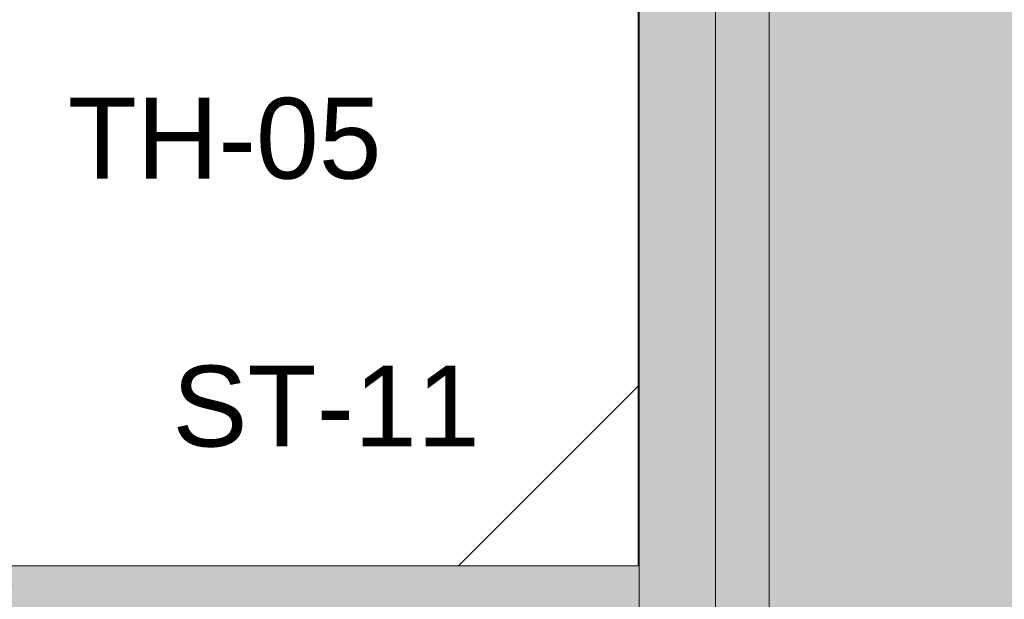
# Model space of a CAD drawing. Header units: millimetres. Extents: x -30 to 102382, y -31808 to 51594.
# Tile 46 of 172: x 39393 to 39941, y 20134 to 20457. Entities that reach past the tile are written whole.
import ezdxf

# ---------------------------------------------------------------- set-up
doc = ezdxf.new("R2010")
doc.units = ezdxf.units.MM
doc.header["$MEASUREMENT"] = 0
doc.linetypes.add('tl_xref_DASH_2.5-1.25', pattern=[3750, 2500, -1250])
doc.linetypes.add('Wipeout_Contour', pattern=[1000, 0, -1000])
for name, color, linetype in [('05 Sisesein proj.AR', 7, 'Continuous'), ('06 Põrand proj.AR', 7, 'Continuous'), ('41 SAN mõõdud ja kõrgused.SA', 7, 'Continuous'), ('42 SAN Tähis_ sanseadmed ja aksessuaarid.SA', 7, 'Continuous'), ('47 Siseviimistlus_ põrand.SA', 7, 'Continuous'), ('65 SA-VK põrandatrapid.SA', 7, 'Continuous')]:
    doc.layers.add(name, color=color, linetype=linetype)
doc.styles.add('GENERATED_STYLE_3', font='arial.ttf')
doc.dimstyles.new('GENERATED_STYLE__8', dxfattribs={"dimtxt": 60, "dimasz": 28.5, "dimexe": 0.18, "dimexo": 0.0625, "dimgap": 0, "dimtad": 1, "dimdec": 0, "dimzin": 0, "dimdsep": 46, "dimtxsty": 'GENERATED_STYLE_3', "dimblk": 'ARROWHEAD_2', "dimblk1": 'ARROWHEAD_2', "dimblk2": 'ARROWHEAD_2', "dimcen": 0.09, "dimse1": 1, "dimse2": 1, "dimclrd": 252, "dimclre": 252, "dimclrt": 8, "dimadec": 1, "dimazin": 0, "dimtfac": 1, "dimtdec": 4, "dimtmove": 0, "dimatfit": 3, "dimfxl": 0, "dimtolj": 1, "dimtzin": 0, "dimarcsym": 0})

# ---------------------------------------------------------------- blocks, each defined once
blk = doc.blocks.new('*D1206')
at = {"layer": '41 SAN mõõdud ja kõrgused.SA', "color": 252, "linetype": 'Continuous', "lineweight": 13}
for p, q in [((39350.99, 21500.84), (39388.49, 21479.19)), ((39397.87, 21490.02), (39341.62, 21490.02)), ((39369.74, 20153), (39369.74, 21490.02)), ((39350.99, 20163.83), (39388.49, 20142.17)), ((39397.87, 20153), (39341.62, 20153)), ((39369.74, 20134.66), (39369.74, 20153))]:
    blk.add_line(p, q, dxfattribs=at)
at = {"layer": '41 SAN mõõdud ja kõrgused.SA', "color": 8, "lineweight": 13, "insert": (39357.74, 20718.55), "char_height": 60, "attachment_point": 7, "rotation": 90, "style": 'GENERATED_STYLE_3'}
blk.add_mtext('{\\A1;\\fArial|b0|i0|c0|p0;1\xa0337}', dxfattribs=at)
blk = doc.blocks.new('ARROWHEAD_2')
at = {"color": 0, "linetype": 'Continuous', "lineweight": 0}
for p, q in [((-0.378, -0.655), (0.378, 0.655)), ((0, 0), (-1, 0))]:
    blk.add_line(p, q, dxfattribs=at)

msp = doc.modelspace()

# ---------------------------------------------------------------- wipeouts: each hides what was drawn before it
at = {"color": 254, "linetype": 'Wipeout_Contour', "lineweight": 0, "ltscale": 358958.018392}
msp.add_wipeout([(39780, 20110.06), (39780, 21490.02), (40000, 21490.02), (40000, 22190.02), (39780, 22190.02), (39780, 22270.12), (37910, 22270.12), (37910, 20110.06)], dxfattribs=at).dxf.layer = '47 Siseviimistlus_ põrand.SA'

# ---------------------------------------------------------------- next in the draw order: hatches: boundary and pattern name
at = {"layer": '05 Sisesein proj.AR', "linetype": 'Continuous', "lineweight": 13}
for points in [[(39737, 20153), (39752, 20153), (39752, 21490.02), (39737, 21490.02)], [(39752, 20138), (39780, 20138), (39780, 21490.02), (39752, 21490.02)], [(39780, 20110), (39810, 20110), (39810, 21490.02), (39780, 21490.02)], [(39810, 20080), (40000, 20080), (40000, 21490.02), (39810, 21490.02)], [(37953, 20138), (39737, 20138), (39737, 20153), (37953, 20153)], [(39752, 20153), (39737, 20153), (39752, 20138)], [(39737, 20153), (39737, 20138), (39752, 20138)], [(37938, 20110), (39752, 20110), (39752, 20138), (37938, 20138)], [(39780, 20138), (39752, 20138), (39780, 20110)], [(39752, 20138), (39752, 20110), (39780, 20110)]]:
    msp.add_hatch(color=252, dxfattribs=at).paths.add_polyline_path(points)
at = {"layer": '47 Siseviimistlus_ põrand.SA', "linetype": 'Continuous', "lineweight": 13}
h = msp.add_hatch(dxfattribs=at)
h.set_pattern_fill('80_Siseviim__ker_plaat_5_08', color=253, style=0, pattern_type=2)
h.set_pattern_definition([(90, (39737, 21490), (-800, 0), []), (180, (39737, 21490), (0, 800), [])])
h.paths.add_polyline_path([(39780, 20110.06), (39780, 21490.02), (40000, 21490.02), (40000, 22190.02), (39780, 22190.02), (39780, 22270.12), (37910, 22270.12), (37910, 20110.06)])

# ---------------------------------------------------------------- next in the draw order: linework, layer by layer
at = {"layer": '05 Sisesein proj.AR', "color": 7, "linetype": 'Continuous', "lineweight": 20, "flags": 128}
for points in [[(39737, 21490.02), (39737, 20153)], [(39810, 20110), (39810, 21490.02)], [(39810, 21490.02), (39810, 20080)], [(39737, 20153), (37953, 20153)]]:
    msp.add_lwpolyline(points, dxfattribs=at)
at = {"layer": '06 Põrand proj.AR', "color": 7, "linetype": 'Continuous', "lineweight": 20, "flags": 128}
msp.add_lwpolyline([(35090, 26310), (35090, 20080), (39810, 20080), (39810, 26310)], close=True, dxfattribs=at)
at = {"layer": '47 Siseviimistlus_ põrand.SA', "color": 253, "linetype": 'tl_xref_DASH_2.5-1.25', "lineweight": 13, "flags": 128}
msp.add_lwpolyline([(39780, 20110.06), (39780, 21490.02), (40000, 21490.02), (40000, 22190.02), (39780, 22190.02), (39780, 22270.12), (37910, 22270.12), (37910, 20110.06)], close=True, dxfattribs=at)
at = {"layer": '65 SA-VK põrandatrapid.SA', "color": 214, "linetype": 'tl_xref_DASH_2.5-1.25', "lineweight": 13, "flags": 128}
msp.add_lwpolyline([(39687, 20203), (39737, 20253), (39737, 20153), (39637, 20153)], close=True, dxfattribs=at)

# ---------------------------------------------------------------- next in the draw order: texts
at = {"layer": '42 SAN Tähis_ sanseadmed ja aksessuaarid.SA', "color": 134, "linetype": 'Continuous', "lineweight": 13, "insert": (39419.52, 20390.79), "char_height": 45, "attachment_point": 4, "style": 'GENERATED_STYLE_3'}
msp.add_mtext('{\\A1;\\fArial|b0|i0|c0|p0;TH-05}', dxfattribs=at)
at = {"layer": '42 SAN Tähis_ sanseadmed ja aksessuaarid.SA', "color": 214, "linetype": 'Continuous', "lineweight": 13, "insert": (39477.65, 20241.67), "char_height": 45, "attachment_point": 4, "style": 'GENERATED_STYLE_3'}
msp.add_mtext('{\\A1;\\fArial|b0|i0|c0|p0;ST-11}', dxfattribs=at)

# ---------------------------------------------------------------- next in the draw order: dimensions: what is measured, and where the dimension line sits
at = {"layer": '41 SAN mõõdud ja kõrgused.SA', "color": 252, "linetype": 'Continuous', "lineweight": 13}
dim = msp.add_linear_dim(base=(39369.74, 21490.02), p1=(38845, 20153), p2=(39737, 21490.02), angle=90, dimstyle='GENERATED_STYLE__8', dxfattribs=at)
dim.commit()
dim.dimension.update_dxf_attribs({"geometry": '*D1206', "text_midpoint": (39327.74, 20819.16), "dimtype": 160, "text_rotation": 90})

doc.saveas('drawing.dxf')
